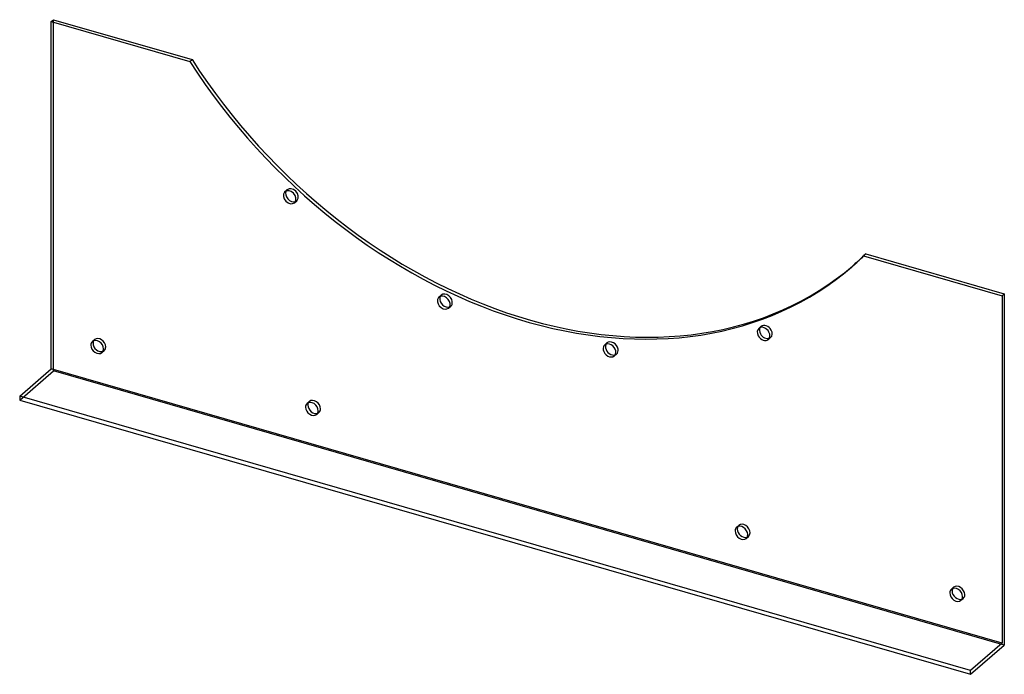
# Model space of a CAD drawing. Header units: millimetres. Extents: x -437 to 437, y -291 to 291.
import ezdxf

# ---------------------------------------------------------------- set-up
doc = ezdxf.new("R2010")
doc.units = ezdxf.units.MM
doc.layers.add('HIDDEN', color=7, linetype='Continuous')
doc.layers.add('THICK', color=7, linetype='Continuous')

msp = doc.modelspace()

# ---------------------------------------------------------------- linework, layer by layer
at = {"layer": 'HIDDEN'}
for p, q in [((-406.75, -21.14), (-406.75, 290.62)), ((-201.47, 137.93), (-199.47, 139.66)), ((-192.95, 128.1), (-190.95, 129.83)), ((301.05, 70.96), (303.05, 72.69)), ((-64.77, 44.34), (-62.77, 46.07)), ((-56.26, 34.51), (-54.26, 36.25)), ((218.95, 16.56), (220.95, 18.29)), ((-372.31, 4.93), (-370.31, 6.66)), ((82.26, 1.9), (84.26, 3.63)), ((227.47, 6.73), (229.47, 8.47)), ((-363.8, -4.9), (-361.8, -3.17)), ((90.77, -7.93), (92.77, -6.2)), ((-436.75, -47.12), (-406.75, -21.14)), ((436.75, -264.64), (-406.75, -21.14)), ((-181.78, -50.07), (-179.78, -48.34)), ((-173.27, -59.9), (-171.27, -58.17)), ((199.27, -160.07), (201.27, -158.34)), ((207.78, -169.9), (209.78, -168.17)), ((389.8, -215.07), (391.8, -213.34)), ((398.31, -224.9), (400.31, -223.17))]:
    msp.add_line(p, q, dxfattribs=at)
for centre, major_axis, start_param, end_param in [((-195.21, 134.74), (-4.26, 4.91), -2.993355, -0.000028), ((-195.21, 134.74), (-4.26, 4.91), 0.148238, 0.274805), ((-195.21, 134.74), (-4.26, 4.91), -0.000028, 0.148238), ((-195.21, 134.74), (-4.26, 4.91), 2.866788, 3.141565), ((-195.21, 134.74), (-4.26, 4.91), 3.141565, 3.28983), ((15, 405.3), (-288.05, 332.61), -3.141593, -3.09719), ((15, 405.3), (-288.05, 332.61), 3.137584, 3.141593), ((-58.51, 41.16), (-4.26, 4.91), 0.000097, 0.274805), ((-58.51, 41.16), (-4.26, 4.91), -2.616364, 0.000097), ((-58.51, 41.16), (-4.26, 4.91), 2.866788, 3.14169), ((-58.51, 41.16), (-4.26, 4.91), -3.141496, -2.616364), ((225.21, 13.38), (-4.26, 4.91), 0.000009, 0.274805), ((225.21, 13.38), (-4.26, 4.91), -1.862382, 0.000009), ((225.21, 13.38), (-4.26, 4.91), -3.141583, -1.862382), ((-366.05, 1.75), (-4.26, 4.91), -0.000041, 0.274805), ((-366.05, 1.75), (-4.26, 4.91), -2.427868, -0.000041), ((-366.05, 1.75), (-4.26, 4.91), 3.141552, 3.855317), ((88.51, -1.28), (-4.26, 4.91), 0.000058, 0.274805), ((88.51, -1.28), (-4.26, 4.91), -2.239373, 0.000058), ((225.21, 13.38), (-4.26, 4.91), 2.866788, 3.141602), ((-366.05, 1.75), (-4.26, 4.91), 2.866788, 3.141552), ((88.51, -1.28), (-4.26, 4.91), 2.866788, 3.14165), ((88.51, -1.28), (-4.26, 4.91), -3.141535, -2.239373), ((-175.53, -53.25), (-4.26, 4.91), -0.000041, 0.274805), ((-175.53, -53.25), (-4.26, 4.91), -2.427868, -0.000041), ((-175.53, -53.25), (-4.26, 4.91), 2.866788, 3.141552), ((-175.53, -53.25), (-4.26, 4.91), 3.141552, 3.855317), ((205.53, -163.25), (-4.26, 4.91), -2.427868, -0.000041), ((205.53, -163.25), (-4.26, 4.91), -0.000041, 0.274805), ((205.53, -163.25), (-4.26, 4.91), 3.141552, 3.855317), ((205.53, -163.25), (-4.26, 4.91), 2.866788, 3.141552), ((396.05, -218.25), (-4.26, 4.91), -0.000041, 0.274805), ((396.05, -218.25), (-4.26, 4.91), -2.427868, -0.000041), ((396.05, -218.25), (-4.26, 4.91), 2.866788, 3.141552), ((396.05, -218.25), (-4.26, 4.91), 3.141552, 3.855317)]:
    msp.add_ellipse(centre, major_axis=major_axis, ratio=0.75, start_param=start_param, end_param=end_param, dxfattribs=at)
at = {"layer": 'THICK'}
for p, q in [((-408.75, 288.89), (-406.75, 290.62)), ((-408.75, -19.41), (-408.75, 288.89)), ((-408.75, 288.89), (-285.84, 253.41)), ((-406.75, 290.62), (-283.84, 255.14)), ((-285.84, 253.41), (-283.84, 255.14)), ((313.84, 82.61), (311.84, 80.88)), ((311.84, 80.88), (434.75, 45.39)), ((313.84, 82.61), (436.75, 47.12)), ((434.75, 45.39), (436.75, 47.12)), ((434.75, 45.39), (434.75, -262.91)), ((436.75, 47.12), (436.75, -264.64)), ((-436.75, -43.66), (-408.75, -19.41)), ((434.75, -262.91), (-408.75, -19.41)), ((-436.75, -43.66), (-436.75, -47.12)), ((406.75, -287.16), (-436.75, -43.66)), ((-436.75, -47.12), (406.75, -290.62)), ((434.75, -262.91), (406.75, -287.16)), ((406.75, -290.62), (436.75, -264.64)), ((406.75, -290.62), (406.75, -287.16))]:
    msp.add_line(p, q, dxfattribs=at)
for centre, major_axis, start_param, end_param in [((13, 403.57), (288.05, -332.61), -1.758546, 0), ((15, 405.3), (-288.05, 332.61), 1.383047, 3.137584), ((-197.21, 133.01), (4.26, -4.91), -2.993355, -0.000028), ((-197.21, 133.01), (4.26, -4.91), 3.141565, 3.28983), ((-197.21, 133.01), (4.26, -4.91), 0.148238, 3.141565), ((-195.21, 134.74), (-4.26, 4.91), 0.274805, 2.866788), ((-197.21, 133.01), (4.26, -4.91), -0.000028, 0.148238), ((13, 403.57), (288.05, -332.61), 0, 0.044402), ((-60.51, 39.43), (4.26, -4.91), -3.141496, -2.616364), ((-60.51, 39.43), (4.26, -4.91), 0.525229, 3.14169), ((-58.51, 41.16), (-4.26, 4.91), 0.525229, 2.866788), ((-58.51, 41.16), (-4.26, 4.91), 0.274805, 0.525229), ((-60.51, 39.43), (4.26, -4.91), -2.616364, 0.000097), ((-60.51, 39.43), (4.26, -4.91), 0.000097, 0.525229), ((223.21, 11.65), (4.26, -4.91), 1.279211, 3.141602), ((223.21, 11.65), (4.26, -4.91), -3.141583, -1.862382), ((223.21, 11.65), (4.26, -4.91), -1.862382, 0.000009), ((225.21, 13.38), (-4.26, 4.91), 0.274805, 1.279211), ((225.21, 13.38), (-4.26, 4.91), 1.279211, 2.866788), ((223.21, 11.65), (4.26, -4.91), 0.000009, 1.279211), ((-368.05, 0.01), (4.26, -4.91), 3.141552, 3.855317), ((-368.05, 0.01), (4.26, -4.91), -2.427868, -0.000041), ((-368.05, 0.01), (4.26, -4.91), 0.713724, 3.141552), ((-366.05, 1.75), (-4.26, 4.91), 0.274805, 0.713724), ((-366.05, 1.75), (-4.26, 4.91), 0.713724, 2.866788), ((86.51, -3.01), (4.26, -4.91), -3.141535, -2.239373), ((86.51, -3.01), (4.26, -4.91), 0.90222, 3.14165), ((88.51, -1.28), (-4.26, 4.91), 0.274805, 0.90222), ((-368.05, 0.01), (4.26, -4.91), -0.000041, 0.713724), ((86.51, -3.01), (4.26, -4.91), -2.239373, 0.000058), ((88.51, -1.28), (-4.26, 4.91), 0.90222, 2.866788), ((86.51, -3.01), (4.26, -4.91), 0.000058, 0.90222), ((-177.53, -54.99), (4.26, -4.91), 3.141552, 3.855317), ((-177.53, -54.99), (4.26, -4.91), 0.713724, 3.141552), ((-175.53, -53.25), (-4.26, 4.91), 0.274805, 0.713724), ((-175.53, -53.25), (-4.26, 4.91), 0.713724, 2.866788), ((-177.53, -54.99), (4.26, -4.91), -2.427868, -0.000041), ((-177.53, -54.99), (4.26, -4.91), -0.000041, 0.713724), ((203.53, -164.99), (4.26, -4.91), 3.141552, 3.855317), ((203.53, -164.99), (4.26, -4.91), -2.427868, -0.000041), ((203.53, -164.99), (4.26, -4.91), 0.713724, 3.141552), ((205.53, -163.25), (-4.26, 4.91), 0.274805, 0.713724), ((205.53, -163.25), (-4.26, 4.91), 0.713724, 2.866788), ((203.53, -164.99), (4.26, -4.91), -0.000041, 0.713724), ((394.05, -219.99), (4.26, -4.91), 3.141552, 3.855317), ((394.05, -219.99), (4.26, -4.91), -2.427868, -0.000041), ((394.05, -219.99), (4.26, -4.91), 0.713724, 3.141552), ((396.05, -218.25), (-4.26, 4.91), 0.274805, 0.713724), ((396.05, -218.25), (-4.26, 4.91), 0.713724, 2.866788), ((394.05, -219.99), (4.26, -4.91), -0.000041, 0.713724)]:
    msp.add_ellipse(centre, major_axis=major_axis, ratio=0.75, start_param=start_param, end_param=end_param, dxfattribs=at)

doc.saveas('drawing.dxf')
